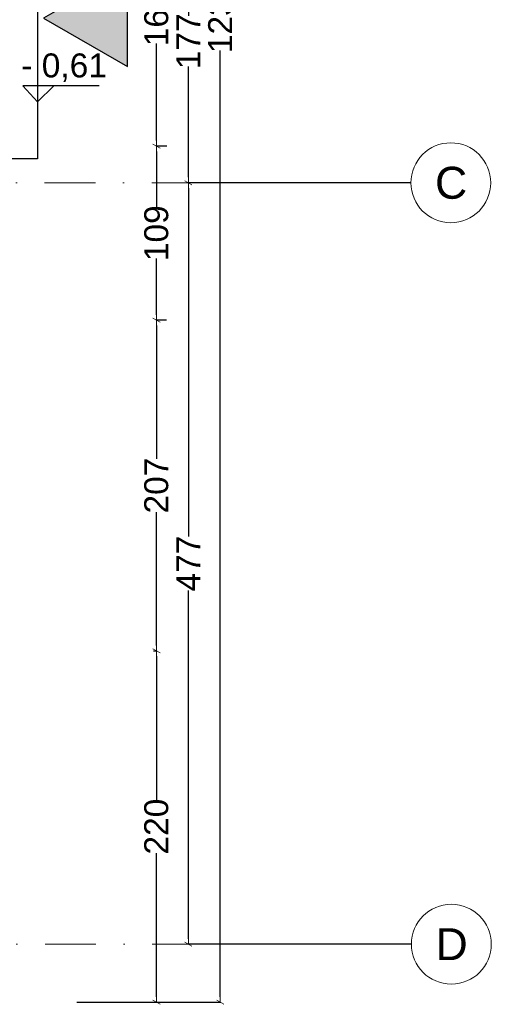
# Model space of a CAD drawing. Header units: millimetres. Extents: x 75543 to 124291, y -109148 to -86372.
# Tile 93 of 99: x 119236 to 122187, y -105398 to -99234. Entities that reach past the tile are written whole.
import ezdxf

# ---------------------------------------------------------------- set-up
doc = ezdxf.new("R2010")
doc.units = ezdxf.units.MM
doc.header["$MEASUREMENT"] = 0
doc.linetypes.add('Dot & Dashed', pattern=[670.277762, 317.5, -176.388889, 0, -176.388874])
for name, color, linetype in [('A-WIDOK', 7, 'Continuous'), ('DIM MALY', 7, 'Continuous'), ('Koty', 7, 'Continuous'), ('SCHODY', 7, 'Continuous'), ('Structural - Grid', 7, 'Continuous')]:
    doc.layers.add(name, color=color, linetype=linetype)
doc.styles.add('STYL_AUTOMATYCZNY_1', font='arial.ttf')
doc.styles.add('STYL_AUTOMATYCZNY_2', font='arial.ttf')
doc.dimstyles.new('STYL_AUTOMATYCZNY__2', dxfattribs={"dimtxt": 150, "dimasz": 34.231941, "dimexe": 0.18, "dimexo": 3, "dimgap": 0, "dimtad": 1, "dimdec": 0, "dimlfac": 0.1, "dimzin": 0, "dimdsep": 46, "dimtxsty": 'STYL_AUTOMATYCZNY_2', "dimblk": 'ARROWHEAD_2', "dimblk1": 'ARROWHEAD_2', "dimblk2": 'ARROWHEAD_2', "dimcen": 0.09, "dimclrd": 5, "dimclre": 5, "dimclrt": 1, "dimadec": 0, "dimazin": 0, "dimtfac": 1, "dimtdec": 4, "dimtmove": 0, "dimatfit": 3, "dimfxl": 0, "dimtolj": 1, "dimtzin": 0, "dimarcsym": 0})

# ---------------------------------------------------------------- blocks, each defined once
blk = doc.blocks.new('ARROWHEAD_2')
at = {"color": 0, "linetype": 'Continuous', "lineweight": 0}
for p, q in [((0, 0), (-1, 0)), ((-0.38, -0.66), (0.38, 0.66))]:
    blk.add_line(p, q, dxfattribs=at)
blk = doc.blocks.new('*D655')
at = {"layer": 'Defpoints', "color": 0}
for p in [(121683.4, -98482.5), (120291.1, -100254.9), (121683.4, -100254.9)]:
    blk.add_point(p, dxfattribs=at)
at = {"layer": 'DIM MALY', "color": 5, "lineweight": -2}
for p, q in [((121680.4, -98482.5), (120290.9, -98482.5)), ((120291.1, -98516.8), (120291.1, -99210.5)), ((120291.1, -100220.7), (120291.1, -99527.8)), ((121680.4, -100254.9), (120290.9, -100254.9))]:
    blk.add_line(p, q, dxfattribs=at)
at = {"layer": 'DIM MALY', "color": 5, "lineweight": -2, "xscale": 34.23194115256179, "yscale": 34.23194115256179, "zscale": 34.23194115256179}
for p, rotation in [((120291.1, -98482.5), 90), ((120291.1, -100254.9), 270)]:
    blk.add_blockref('ARROWHEAD_2', p, dxfattribs=dict(at, rotation=rotation))
at = {"layer": 'DIM MALY', "color": 1, "insert": (120291.1, -99369.1), "char_height": 150, "attachment_point": 5, "rotation": 90, "style": 'STYL_AUTOMATYCZNY_2'}
blk.add_mtext('\\A1;177', dxfattribs=at)
blk = doc.blocks.new('*D656')
at = {"layer": 'Defpoints', "color": 0}
for p in [(121683.4, -100254.9), (120291.1, -105021.8), (121686.6, -105021.8)]:
    blk.add_point(p, dxfattribs=at)
at = {"layer": 'DIM MALY', "color": 5, "lineweight": -2}
for p, q in [((121680.4, -100254.9), (120290.9, -100254.9)), ((120291.1, -100289.2), (120291.1, -102470)), ((120291.1, -104987.6), (120291.1, -102807.5)), ((121683.6, -105021.8), (120290.9, -105021.8))]:
    blk.add_line(p, q, dxfattribs=at)
at = {"layer": 'DIM MALY', "color": 5, "lineweight": -2, "xscale": 34.23194115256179, "yscale": 34.23194115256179, "zscale": 34.23194115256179}
for p, rotation in [((120291.1, -100254.9), 90), ((120291.1, -105021.8), 270)]:
    blk.add_blockref('ARROWHEAD_2', p, dxfattribs=dict(at, rotation=rotation))
at = {"layer": 'DIM MALY', "color": 1, "insert": (120291.1, -102638.8), "char_height": 150, "attachment_point": 5, "rotation": 90, "style": 'STYL_AUTOMATYCZNY_2'}
blk.add_mtext('\\A1;477', dxfattribs=at)
blk = doc.blocks.new('*D784')
at = {"layer": 'Defpoints', "color": 0}
for p in [(120091.1, -98425.2), (120139.3, -98425.2), (120158.9, -100025.2)]:
    blk.add_point(p, dxfattribs=at)
at = {"layer": 'DIM MALY', "color": 5, "lineweight": -2}
for p, q in [((120136.3, -98425.2), (120090.9, -98425.2)), ((120091.1, -98459.4), (120091.1, -99067.2)), ((120091.1, -99991), (120091.1, -99384)), ((120155.9, -100025.2), (120090.9, -100025.2))]:
    blk.add_line(p, q, dxfattribs=at)
at = {"layer": 'DIM MALY', "color": 5, "lineweight": -2, "xscale": 34.23194115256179, "yscale": 34.23194115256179, "zscale": 34.23194115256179}
for p, rotation in [((120091.1, -98425.2), 90), ((120091.1, -100025.2), 270)]:
    blk.add_blockref('ARROWHEAD_2', p, dxfattribs=dict(at, rotation=rotation))
at = {"layer": 'DIM MALY', "color": 1, "insert": (120091.1, -99225.6), "char_height": 150, "attachment_point": 5, "rotation": 90, "style": 'STYL_AUTOMATYCZNY_2'}
blk.add_mtext('\\A1;160', dxfattribs=at)
blk = doc.blocks.new('*D786')
at = {"layer": 'Defpoints', "color": 0}
for p in [(120091.1, -100025.2), (120158.9, -100025.2), (120156.5, -101114.9)]:
    blk.add_point(p, dxfattribs=at)
at = {"layer": 'DIM MALY', "color": 5, "lineweight": -2}
for p, q in [((120155.9, -100025.2), (120090.9, -100025.2)), ((120091.1, -100059.4), (120091.1, -100411.7)), ((120091.1, -101080.7), (120091.1, -100729.3)), ((120153.5, -101114.9), (120090.9, -101114.9))]:
    blk.add_line(p, q, dxfattribs=at)
at = {"layer": 'DIM MALY', "color": 5, "lineweight": -2, "xscale": 34.23194115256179, "yscale": 34.23194115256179, "zscale": 34.23194115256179}
for p, rotation in [((120091.1, -100025.2), 90), ((120091.1, -101114.9), 270)]:
    blk.add_blockref('ARROWHEAD_2', p, dxfattribs=dict(at, rotation=rotation))
at = {"layer": 'DIM MALY', "color": 1, "insert": (120091.1, -100570.5), "char_height": 150, "attachment_point": 5, "rotation": 90, "style": 'STYL_AUTOMATYCZNY_2'}
blk.add_mtext('\\A1;109', dxfattribs=at)
blk = doc.blocks.new('*D787')
at = {"layer": 'Defpoints', "color": 0}
for p in [(120091.1, -98425.2), (120139.3, -98425.2), (120158.9, -100025.2)]:
    blk.add_point(p, dxfattribs=at)
at = {"layer": 'DIM MALY', "color": 5, "lineweight": -2}
for p, q in [((120136.3, -98425.2), (120090.9, -98425.2)), ((120091.1, -98459.4), (120091.1, -99067.2)), ((120091.1, -99991), (120091.1, -99384)), ((120155.9, -100025.2), (120090.9, -100025.2))]:
    blk.add_line(p, q, dxfattribs=at)
at = {"layer": 'DIM MALY', "color": 5, "lineweight": -2, "xscale": 34.23194115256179, "yscale": 34.23194115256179, "zscale": 34.23194115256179}
for p, rotation in [((120091.1, -98425.2), 90), ((120091.1, -100025.2), 270)]:
    blk.add_blockref('ARROWHEAD_2', p, dxfattribs=dict(at, rotation=rotation))
at = {"layer": 'DIM MALY', "color": 1, "insert": (120091.1, -99225.6), "char_height": 150, "attachment_point": 5, "rotation": 90, "style": 'STYL_AUTOMATYCZNY_2'}
blk.add_mtext('\\A1;160', dxfattribs=at)
blk = doc.blocks.new('*D789')
at = {"layer": 'Defpoints', "color": 0}
for p in [(120091.1, -101114.9), (120156.5, -101114.9), (120069.4, -103185.2)]:
    blk.add_point(p, dxfattribs=at)
at = {"layer": 'DIM MALY', "color": 5, "lineweight": -2}
for p, q in [((120153.5, -101114.9), (120090.9, -101114.9)), ((120091.1, -101149.2), (120091.1, -101983.5)), ((120091.1, -103151), (120091.1, -102317.4)), ((120072.4, -103185.2), (120091.3, -103185.2))]:
    blk.add_line(p, q, dxfattribs=at)
at = {"layer": 'DIM MALY', "color": 5, "lineweight": -2, "xscale": 34.23194115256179, "yscale": 34.23194115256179, "zscale": 34.23194115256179}
for p, rotation in [((120091.1, -101114.9), 90), ((120091.1, -103185.2), 270)]:
    blk.add_blockref('ARROWHEAD_2', p, dxfattribs=dict(at, rotation=rotation))
at = {"layer": 'DIM MALY', "color": 1, "insert": (120091.1, -102150.5), "char_height": 150, "attachment_point": 5, "rotation": 90, "style": 'STYL_AUTOMATYCZNY_2'}
blk.add_mtext('\\A1;207', dxfattribs=at)
blk = doc.blocks.new('*D790')
at = {"layer": 'Defpoints', "color": 0}
for p in [(120091.1, -100025.2), (120158.9, -100025.2), (120156.5, -101114.9)]:
    blk.add_point(p, dxfattribs=at)
at = {"layer": 'DIM MALY', "color": 5, "lineweight": -2}
for p, q in [((120155.9, -100025.2), (120090.9, -100025.2)), ((120091.1, -100059.4), (120091.1, -100411.7)), ((120091.1, -101080.7), (120091.1, -100729.3)), ((120153.5, -101114.9), (120090.9, -101114.9))]:
    blk.add_line(p, q, dxfattribs=at)
at = {"layer": 'DIM MALY', "color": 5, "lineweight": -2, "xscale": 34.23194115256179, "yscale": 34.23194115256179, "zscale": 34.23194115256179}
for p, rotation in [((120091.1, -100025.2), 90), ((120091.1, -101114.9), 270)]:
    blk.add_blockref('ARROWHEAD_2', p, dxfattribs=dict(at, rotation=rotation))
at = {"layer": 'DIM MALY', "color": 1, "insert": (120091.1, -100570.5), "char_height": 150, "attachment_point": 5, "rotation": 90, "style": 'STYL_AUTOMATYCZNY_2'}
blk.add_mtext('\\A1;109', dxfattribs=at)
blk = doc.blocks.new('*D791')
at = {"layer": 'Defpoints', "color": 0}
for p in [(120091.1, -98425.2), (120139.3, -98425.2), (120158.9, -100025.2)]:
    blk.add_point(p, dxfattribs=at)
at = {"layer": 'DIM MALY', "color": 5, "lineweight": -2}
for p, q in [((120136.3, -98425.2), (120090.9, -98425.2)), ((120091.1, -98459.4), (120091.1, -99067.2)), ((120091.1, -99991), (120091.1, -99384)), ((120155.9, -100025.2), (120090.9, -100025.2))]:
    blk.add_line(p, q, dxfattribs=at)
at = {"layer": 'DIM MALY', "color": 5, "lineweight": -2, "xscale": 34.23194115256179, "yscale": 34.23194115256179, "zscale": 34.23194115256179}
for p, rotation in [((120091.1, -98425.2), 90), ((120091.1, -100025.2), 270)]:
    blk.add_blockref('ARROWHEAD_2', p, dxfattribs=dict(at, rotation=rotation))
at = {"layer": 'DIM MALY', "color": 1, "insert": (120091.1, -99225.6), "char_height": 150, "attachment_point": 5, "rotation": 90, "style": 'STYL_AUTOMATYCZNY_2'}
blk.add_mtext('\\A1;160', dxfattribs=at)
blk = doc.blocks.new('*D793')
at = {"layer": 'Defpoints', "color": 0}
for p in [(120069.4, -103185.2), (120091.1, -103185.2), (120069.4, -105385.2)]:
    blk.add_point(p, dxfattribs=at)
at = {"layer": 'DIM MALY', "color": 5, "lineweight": -2}
for p, q in [((120072.4, -103185.2), (120091.3, -103185.2)), ((120091.1, -103219.4), (120091.1, -104118.9)), ((120091.1, -105351), (120091.1, -104452.3)), ((120072.4, -105385.2), (120091.3, -105385.2))]:
    blk.add_line(p, q, dxfattribs=at)
at = {"layer": 'DIM MALY', "color": 5, "lineweight": -2, "xscale": 34.23194115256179, "yscale": 34.23194115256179, "zscale": 34.23194115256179}
for p, rotation in [((120091.1, -103185.2), 90), ((120091.1, -105385.2), 270)]:
    blk.add_blockref('ARROWHEAD_2', p, dxfattribs=dict(at, rotation=rotation))
at = {"layer": 'DIM MALY', "color": 1, "insert": (120091.1, -104285.6), "char_height": 150, "attachment_point": 5, "rotation": 90, "style": 'STYL_AUTOMATYCZNY_2'}
blk.add_mtext('\\A1;220', dxfattribs=at)
blk = doc.blocks.new('*D794')
at = {"layer": 'Defpoints', "color": 0}
for p in [(120091.1, -101114.9), (120156.5, -101114.9), (120069.4, -103185.2)]:
    blk.add_point(p, dxfattribs=at)
at = {"layer": 'DIM MALY', "color": 5, "lineweight": -2}
for p, q in [((120153.5, -101114.9), (120090.9, -101114.9)), ((120091.1, -101149.2), (120091.1, -101983.5)), ((120091.1, -103151), (120091.1, -102317.4)), ((120072.4, -103185.2), (120091.3, -103185.2))]:
    blk.add_line(p, q, dxfattribs=at)
at = {"layer": 'DIM MALY', "color": 5, "lineweight": -2, "xscale": 34.23194115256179, "yscale": 34.23194115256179, "zscale": 34.23194115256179}
for p, rotation in [((120091.1, -101114.9), 90), ((120091.1, -103185.2), 270)]:
    blk.add_blockref('ARROWHEAD_2', p, dxfattribs=dict(at, rotation=rotation))
at = {"layer": 'DIM MALY', "color": 1, "insert": (120091.1, -102150.5), "char_height": 150, "attachment_point": 5, "rotation": 90, "style": 'STYL_AUTOMATYCZNY_2'}
blk.add_mtext('\\A1;207', dxfattribs=at)
blk = doc.blocks.new('*D795')
at = {"layer": 'Defpoints', "color": 0}
for p in [(120091.1, -100025.2), (120158.9, -100025.2), (120156.5, -101114.9)]:
    blk.add_point(p, dxfattribs=at)
at = {"layer": 'DIM MALY', "color": 5, "lineweight": -2}
for p, q in [((120155.9, -100025.2), (120090.9, -100025.2)), ((120091.1, -100059.4), (120091.1, -100411.7)), ((120091.1, -101080.7), (120091.1, -100729.3)), ((120153.5, -101114.9), (120090.9, -101114.9))]:
    blk.add_line(p, q, dxfattribs=at)
at = {"layer": 'DIM MALY', "color": 5, "lineweight": -2, "xscale": 34.23194115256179, "yscale": 34.23194115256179, "zscale": 34.23194115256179}
for p, rotation in [((120091.1, -100025.2), 90), ((120091.1, -101114.9), 270)]:
    blk.add_blockref('ARROWHEAD_2', p, dxfattribs=dict(at, rotation=rotation))
at = {"layer": 'DIM MALY', "color": 1, "insert": (120091.1, -100570.5), "char_height": 150, "attachment_point": 5, "rotation": 90, "style": 'STYL_AUTOMATYCZNY_2'}
blk.add_mtext('\\A1;109', dxfattribs=at)
blk = doc.blocks.new('*D796')
at = {"layer": 'Defpoints', "color": 0}
for p in [(120091.1, -98425.2), (120139.3, -98425.2), (120158.9, -100025.2)]:
    blk.add_point(p, dxfattribs=at)
at = {"layer": 'DIM MALY', "color": 5, "lineweight": -2}
for p, q in [((120136.3, -98425.2), (120090.9, -98425.2)), ((120091.1, -98459.4), (120091.1, -99067.2)), ((120091.1, -99991), (120091.1, -99384)), ((120155.9, -100025.2), (120090.9, -100025.2))]:
    blk.add_line(p, q, dxfattribs=at)
at = {"layer": 'DIM MALY', "color": 5, "lineweight": -2, "xscale": 34.23194115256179, "yscale": 34.23194115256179, "zscale": 34.23194115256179}
for p, rotation in [((120091.1, -98425.2), 90), ((120091.1, -100025.2), 270)]:
    blk.add_blockref('ARROWHEAD_2', p, dxfattribs=dict(at, rotation=rotation))
at = {"layer": 'DIM MALY', "color": 1, "insert": (120091.1, -99225.6), "char_height": 150, "attachment_point": 5, "rotation": 90, "style": 'STYL_AUTOMATYCZNY_2'}
blk.add_mtext('\\A1;160', dxfattribs=at)
blk = doc.blocks.new('*D998')
at = {"layer": 'Defpoints', "color": 0}
for p in [(119590.6, -93035.2), (119590.6, -105385.2), (120491.1, -105385.2)]:
    blk.add_point(p, dxfattribs=at)
at = {"layer": 'DIM MALY', "color": 5, "lineweight": -2}
for p, q in [((119593.6, -93035.2), (120491.3, -93035.2)), ((120491.1, -93069.4), (120491.1, -98992.8)), ((120491.1, -105351), (120491.1, -99427.8)), ((119593.6, -105385.2), (120491.3, -105385.2))]:
    blk.add_line(p, q, dxfattribs=at)
at = {"layer": 'DIM MALY', "color": 5, "lineweight": -2, "xscale": 34.23194115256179, "yscale": 34.23194115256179, "zscale": 34.23194115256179}
for p, rotation in [((120491.1, -93035.2), 90), ((120491.1, -105385.2), 270)]:
    blk.add_blockref('ARROWHEAD_2', p, dxfattribs=dict(at, rotation=rotation))
at = {"layer": 'DIM MALY', "color": 1, "insert": (120491.1, -99210.3), "char_height": 150, "attachment_point": 5, "rotation": 90, "style": 'STYL_AUTOMATYCZNY_2'}
blk.add_mtext('\\A1;1235', dxfattribs=at)

msp = doc.modelspace()

# ---------------------------------------------------------------- hatches: boundary and pattern name
at = {"layer": 'A-WIDOK'}
msp.add_hatch(color=256, dxfattribs=at).paths.add_polyline_path([(119385.3, -99225.2), (119909.7, -99528), (119909.7, -98922.5)])

# ---------------------------------------------------------------- linework, layer by layer
msp.add_lwpolyline([(119385.3, -99225.2), (119909.7, -99528), (119909.7, -98922.5)], close=True, dxfattribs=at)
at = {"layer": 'Koty'}
msp.add_lwpolyline([(119733.4, -99649), (119256.1, -99649), (119347.3, -99748.6), (119449.4, -99649)], dxfattribs=at)
at = {"layer": 'SCHODY'}
for p, q in [((119347.3, -98364.9), (119347.3, -100104.5)), ((119347.3, -100104.5), (118607.3, -100104.5))]:
    msp.add_line(p, q, dxfattribs=at)
at = {"layer": 'Structural - Grid', "linetype": 'Dot & Dashed', "lineweight": 15}
for p, q in [((118721.3, -100254.9), (121683.4, -100254.9)), ((118724.5, -105021.8), (121686.6, -105021.8))]:
    msp.add_line(p, q, dxfattribs=at)
at = {"layer": 'Structural - Grid', "linetype": 'Continuous', "lineweight": 15}
for centre in [(121933.4, -100254.9), (121936.6, -105021.8)]:
    msp.add_circle(centre, 250, dxfattribs=at)

# ---------------------------------------------------------------- texts
at = {"layer": 'Koty', "insert": (119245.9, -99623), "char_height": 150, "attachment_point": 7, "style": 'STYL_AUTOMATYCZNY_1'}
msp.add_mtext('\\A1;{\\pql;\\fArial|b0|i0|c238|p0;\\W1.000000;- 0,61}', dxfattribs=at)
at = {"layer": 'Structural - Grid', "lineweight": 15, "char_height": 200, "attachment_point": 1, "style": 'STYL_AUTOMATYCZNY_1'}
for s, insert in [('\\A1;{\\pql;\\pt0;\\fArial|b0|i0|c238|p0;\\W1.000000;C}', (121834.4, -100154.9)), ('\\A1;{\\pql;\\pt0;\\fArial|b0|i0|c238|p0;\\W1.000000;D}', (121837.6, -104921.8))]:
    msp.add_mtext(s, dxfattribs=dict(at, insert=insert))

# ---------------------------------------------------------------- dimensions: what is measured, and where the dimension line sits
at = {"layer": 'DIM MALY'}
for base, p1, p2, angle, picture, middle in [((120491.1, -105385.2), (119590.6, -93035.2), (119590.6, -105385.2), 270, '*D998', (120491.1, -99210.3)), ((120091.1, -98425.2), (120158.9, -100025.2), (120139.3, -98425.2), 90, '*D784', (120091.1, -99225.6)), ((120091.1, -98425.2), (120158.9, -100025.2), (120139.3, -98425.2), 90, '*D787', (120091.1, -99225.6)), ((120091.1, -98425.2), (120158.9, -100025.2), (120139.3, -98425.2), 90, '*D791', (120091.1, -99225.6)), ((120091.1, -98425.2), (120158.9, -100025.2), (120139.3, -98425.2), 90, '*D796', (120091.1, -99225.6)), ((120291.1, -100254.9), (121683.4, -98482.5), (121683.4, -100254.9), 270, '*D655', (120291.1, -99369.1)), ((120091.1, -100025.2), (120156.5, -101114.9), (120158.9, -100025.2), 90, '*D786', (120091.1, -100570.5)), ((120091.1, -100025.2), (120156.5, -101114.9), (120158.9, -100025.2), 90, '*D790', (120091.1, -100570.5)), ((120091.1, -100025.2), (120156.5, -101114.9), (120158.9, -100025.2), 90, '*D795', (120091.1, -100570.5)), ((120291.1, -105021.8), (121683.4, -100254.9), (121686.6, -105021.8), 270, '*D656', (120291.1, -102638.8)), ((120091.1, -101114.9), (120069.4, -103185.2), (120156.5, -101114.9), 90, '*D789', (120091.1, -102150.5)), ((120091.1, -101114.9), (120069.4, -103185.2), (120156.5, -101114.9), 90, '*D794', (120091.1, -102150.5)), ((120091.1, -103185.2), (120069.4, -105385.2), (120069.4, -103185.2), 90, '*D793', (120091.1, -104285.6))]:
    dim = msp.add_linear_dim(base=base, p1=p1, p2=p2, angle=angle, dimstyle='STYL_AUTOMATYCZNY__2', dxfattribs=at)
    dim.commit()
    dim.dimension.update_dxf_attribs({"geometry": picture, "text_midpoint": middle, "dimtype": 160, "text_rotation": 90})

doc.saveas('drawing.dxf')
